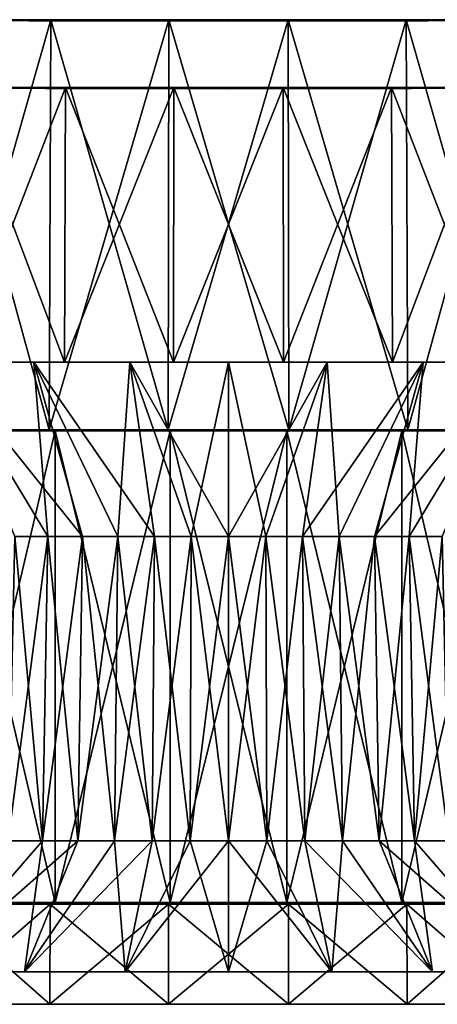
# Model space of a CAD drawing. Header units: millimetres. Extents: x -65 to 65, y -666 to 33.
# Tile 5 of 6: x -17 to 17, y -46 to 33. Entities that reach past the tile are written whole.
import ezdxf

# ---------------------------------------------------------------- set-up
doc = ezdxf.new("R2010")
doc.units = ezdxf.units.MM
doc.header["$LTSCALE"] = 65.185185
for name, color, linetype in [('1', 7, 'CONTINUOUS'), ('10', 7, 'CONTINUOUS'), ('11', 7, 'CONTINUOUS'), ('12', 7, 'CONTINUOUS'), ('13', 7, 'CONTINUOUS'), ('14', 7, 'CONTINUOUS'), ('15', 7, 'CONTINUOUS'), ('16', 7, 'CONTINUOUS'), ('17', 7, 'CONTINUOUS'), ('18', 7, 'CONTINUOUS'), ('19', 7, 'CONTINUOUS'), ('2', 7, 'CONTINUOUS'), ('3', 7, 'CONTINUOUS'), ('4', 7, 'CONTINUOUS'), ('5', 7, 'CONTINUOUS'), ('6', 7, 'CONTINUOUS'), ('7', 7, 'CONTINUOUS'), ('8', 7, 'CONTINUOUS'), ('9', 7, 'CONTINUOUS')]:
    doc.layers.add(name, color=color, linetype=linetype)

msp = doc.modelspace()

# ---------------------------------------------------------------- linework, layer by layer
at = {"layer": '1', "linetype": 'Continuous'}
for points in [[(-14.433, 0, 63.235), (-23.486, 33.023, 59.841), (-23.696, 0, 60.377), (-14.433, 0, 63.235)], [(-14.305, 33.023, 62.673), (-23.486, 33.023, 59.841), (-14.433, 0, 63.235), (-14.305, 33.023, 62.673)], [(-4.847, 0, 64.68), (-14.305, 33.023, 62.673), (-14.433, 0, 63.235), (-4.847, 0, 64.68)], [(-4.804, 33.023, 64.105), (-14.305, 33.023, 62.673), (-4.847, 0, 64.68), (-4.804, 33.023, 64.105)], [(4.847, 0, 64.68), (-4.804, 33.023, 64.105), (-4.847, 0, 64.68), (4.847, 0, 64.68)], [(4.804, 33.023, 64.105), (-4.804, 33.023, 64.105), (4.847, 0, 64.68), (4.804, 33.023, 64.105)], [(14.433, 0, 63.235), (4.804, 33.023, 64.105), (4.847, 0, 64.68), (14.433, 0, 63.235)], [(14.305, 33.023, 62.673), (4.804, 33.023, 64.105), (14.433, 0, 63.235), (14.305, 33.023, 62.673)], [(23.696, 0, 60.377), (14.305, 33.023, 62.673), (14.433, 0, 63.235), (23.696, 0, 60.377)], [(23.486, 33.023, 59.841), (14.305, 33.023, 62.673), (23.696, 0, 60.377), (23.486, 33.023, 59.841)]]:
    msp.add_3dface(points, dxfattribs=at)
at = {"layer": '10', "linetype": 'Continuous'}
for points in [[(-15.657, 5.45, -48.186), (-7.926, 5.45, -50.042), (-36.982, 5.45, -46.374), (-15.657, 5.45, -48.186)], [(-36.982, 5.45, -46.374), (-7.926, 5.45, -50.042), (-29.658, 5.45, -51.368), (-36.982, 5.45, -46.374)], [(-23.002, 5.45, -45.144), (-15.657, 5.45, -48.186), (-36.982, 5.45, -46.374), (-23.002, 5.45, -45.144)], [(-36.982, 5.45, 46.374), (-29.658, 5.45, 51.368), (-15.657, 5.45, 48.186), (-36.982, 5.45, 46.374)], [(-23.002, 5.45, 45.144), (-36.982, 5.45, 46.374), (-15.657, 5.45, 48.186), (-23.002, 5.45, 45.144)], [(-21.67, 5.45, -55.215), (-29.658, 5.45, -51.368), (21.67, 5.45, -55.215), (-21.67, 5.45, -55.215)], [(21.67, 5.45, -55.215), (-29.658, 5.45, -51.368), (29.658, 5.45, -51.368), (21.67, 5.45, -55.215)], [(-7.926, 5.45, -50.042), (0, 5.45, -50.666), (-29.658, 5.45, -51.368), (-7.926, 5.45, -50.042)], [(-29.658, 5.45, -51.368), (0, 5.45, -50.666), (29.658, 5.45, -51.368), (-29.658, 5.45, -51.368)], [(-15.657, 5.45, 48.186), (-29.658, 5.45, 51.368), (-7.926, 5.45, 50.042), (-15.657, 5.45, 48.186)], [(-7.926, 5.45, 50.042), (-29.658, 5.45, 51.368), (0, 5.45, 50.666), (-7.926, 5.45, 50.042)], [(-29.658, 5.45, 51.368), (-21.67, 5.45, 55.215), (29.658, 5.45, 51.368), (-29.658, 5.45, 51.368)], [(-29.658, 5.45, 51.368), (29.658, 5.45, 51.368), (0, 5.45, 50.666), (-29.658, 5.45, 51.368)], [(-13.199, 5.45, -57.828), (-21.67, 5.45, -55.215), (13.199, 5.45, -57.828), (-13.199, 5.45, -57.828)], [(13.199, 5.45, -57.828), (-21.67, 5.45, -55.215), (21.67, 5.45, -55.215), (13.199, 5.45, -57.828)], [(-21.67, 5.45, 55.215), (-13.199, 5.45, 57.828), (21.67, 5.45, 55.215), (-21.67, 5.45, 55.215)], [(-21.67, 5.45, 55.215), (21.67, 5.45, 55.215), (29.658, 5.45, 51.368), (-21.67, 5.45, 55.215)], [(-4.433, 5.45, -59.149), (-13.199, 5.45, -57.828), (4.433, 5.45, -59.149), (-4.433, 5.45, -59.149)], [(4.433, 5.45, -59.149), (-13.199, 5.45, -57.828), (13.199, 5.45, -57.828), (4.433, 5.45, -59.149)], [(-13.199, 5.45, 57.828), (-4.433, 5.45, 59.149), (13.199, 5.45, 57.828), (-13.199, 5.45, 57.828)], [(-13.199, 5.45, 57.828), (13.199, 5.45, 57.828), (21.67, 5.45, 55.215), (-13.199, 5.45, 57.828)], [(-4.433, 5.45, 59.149), (4.433, 5.45, 59.149), (13.199, 5.45, 57.828), (-4.433, 5.45, 59.149)], [(0, 5.45, -50.666), (7.926, 5.45, -50.042), (29.658, 5.45, -51.368), (0, 5.45, -50.666)], [(0, 5.45, 50.666), (29.658, 5.45, 51.368), (7.926, 5.45, 50.042), (0, 5.45, 50.666)], [(7.926, 5.45, -50.042), (15.657, 5.45, -48.186), (29.658, 5.45, -51.368), (7.926, 5.45, -50.042)], [(29.658, 5.45, 51.368), (36.982, 5.45, 46.374), (7.926, 5.45, 50.042), (29.658, 5.45, 51.368)], [(7.926, 5.45, 50.042), (36.982, 5.45, 46.374), (15.657, 5.45, 48.186), (7.926, 5.45, 50.042)], [(15.657, 5.45, -48.186), (23.002, 5.45, -45.144), (36.982, 5.45, -46.374), (15.657, 5.45, -48.186)], [(29.658, 5.45, -51.368), (15.657, 5.45, -48.186), (36.982, 5.45, -46.374), (29.658, 5.45, -51.368)], [(15.657, 5.45, 48.186), (36.982, 5.45, 46.374), (23.002, 5.45, 45.144), (15.657, 5.45, 48.186)]]:
    msp.add_3dface(points, dxfattribs=at)
at = {"layer": '11', "linetype": 'Continuous'}
for points in [[(-58.271, 27.563, 8.783), (-58.929, 27.563), (0, 27.451), (-58.271, 27.563, 8.783)], [(-56.311, 27.563, 17.37), (-58.271, 27.563, 8.783), (0, 27.451), (-56.311, 27.563, 17.37)], [(-53.093, 27.563, 25.568), (-56.311, 27.563, 17.37), (0, 27.451), (-53.093, 27.563, 25.568)], [(-48.69, 27.563, 33.196), (-53.093, 27.563, 25.568), (0, 27.451), (-48.69, 27.563, 33.196)], [(-43.198, 27.563, 40.082), (-48.69, 27.563, 33.196), (0, 27.451), (-43.198, 27.563, 40.082)], [(-36.742, 27.563, 46.073), (-43.198, 27.563, 40.082), (0, 27.451), (-36.742, 27.563, 46.073)], [(-29.465, 27.563, 51.034), (-36.742, 27.563, 46.073), (0, 27.451), (-29.465, 27.563, 51.034)], [(-21.529, 27.563, 54.856), (-29.465, 27.563, 51.034), (0, 27.451), (-21.529, 27.563, 54.856)], [(-13.113, 27.563, 57.452), (-21.529, 27.563, 54.856), (0, 27.451), (-13.113, 27.563, 57.452)], [(-4.404, 27.563, 58.764), (-13.113, 27.563, 57.452), (0, 27.451), (-4.404, 27.563, 58.764)], [(4.404, 27.563, 58.764), (-4.404, 27.563, 58.764), (0, 27.451), (4.404, 27.563, 58.764)], [(36.742, 27.563, 46.073), (29.465, 27.563, 51.034), (0, 27.451), (36.742, 27.563, 46.073)], [(43.198, 27.563, 40.082), (36.742, 27.563, 46.073), (0, 27.451), (43.198, 27.563, 40.082)], [(29.465, 27.563, 51.034), (21.529, 27.563, 54.856), (0, 27.451), (29.465, 27.563, 51.034)], [(58.929, 27.563), (58.271, 27.563, 8.783), (0, 27.451), (58.929, 27.563)], [(21.529, 27.563, 54.856), (13.113, 27.563, 57.452), (0, 27.451), (21.529, 27.563, 54.856)], [(48.69, 27.563, 33.196), (43.198, 27.563, 40.082), (0, 27.451), (48.69, 27.563, 33.196)], [(53.093, 27.563, 25.568), (48.69, 27.563, 33.196), (0, 27.451), (53.093, 27.563, 25.568)], [(58.271, 27.563, 8.783), (56.311, 27.563, 17.37), (0, 27.451), (58.271, 27.563, 8.783)], [(56.311, 27.563, 17.37), (53.093, 27.563, 25.568), (0, 27.451), (56.311, 27.563, 17.37)], [(13.113, 27.563, 57.452), (4.404, 27.563, 58.764), (0, 27.451), (13.113, 27.563, 57.452)]]:
    msp.add_3dface(points, dxfattribs=at)
at = {"layer": '12', "linetype": 'Continuous'}
for points in [[(-21.67, 5.45, -55.215), (-13.199, 5.45, -57.828), (-21.529, 27.563, -54.856), (-21.67, 5.45, -55.215)], [(-21.529, 27.563, -54.856), (-13.199, 5.45, -57.828), (-13.113, 27.563, -57.452), (-21.529, 27.563, -54.856)], [(-13.199, 5.45, -57.828), (-4.433, 5.45, -59.149), (-13.113, 27.563, -57.452), (-13.199, 5.45, -57.828)], [(-13.113, 27.563, -57.452), (-4.433, 5.45, -59.149), (-4.404, 27.563, -58.764), (-13.113, 27.563, -57.452)], [(-4.433, 5.45, -59.149), (4.433, 5.45, -59.149), (-4.404, 27.563, -58.764), (-4.433, 5.45, -59.149)], [(-4.404, 27.563, -58.764), (4.433, 5.45, -59.149), (4.404, 27.563, -58.764), (-4.404, 27.563, -58.764)], [(4.433, 5.45, -59.149), (13.199, 5.45, -57.828), (4.404, 27.563, -58.764), (4.433, 5.45, -59.149)], [(4.404, 27.563, -58.764), (13.199, 5.45, -57.828), (13.113, 27.563, -57.452), (4.404, 27.563, -58.764)], [(13.113, 27.563, -57.452), (21.67, 5.45, -55.215), (21.529, 27.563, -54.856), (13.113, 27.563, -57.452)], [(13.199, 5.45, -57.828), (21.67, 5.45, -55.215), (13.113, 27.563, -57.452), (13.199, 5.45, -57.828)]]:
    msp.add_3dface(points, dxfattribs=at)
at = {"layer": '13', "linetype": 'Continuous'}
for points in [[(0, 27.451), (-58.929, 27.563), (-58.271, 27.563, -8.783), (0, 27.451)], [(0, 27.451), (-58.271, 27.563, -8.783), (-56.311, 27.563, -17.37), (0, 27.451)], [(0, 27.451), (-56.311, 27.563, -17.37), (-53.093, 27.563, -25.568), (0, 27.451)], [(0, 27.451), (-53.093, 27.563, -25.568), (-48.69, 27.563, -33.196), (0, 27.451)], [(0, 27.451), (-48.69, 27.563, -33.196), (-43.198, 27.563, -40.082), (0, 27.451)], [(0, 27.451), (-43.198, 27.563, -40.082), (-36.742, 27.563, -46.073), (0, 27.451)], [(0, 27.451), (-36.742, 27.563, -46.073), (-29.465, 27.563, -51.034), (0, 27.451)], [(0, 27.451), (-29.465, 27.563, -51.034), (-21.529, 27.563, -54.856), (0, 27.451)], [(0, 27.451), (-21.529, 27.563, -54.856), (-13.113, 27.563, -57.452), (0, 27.451)], [(0, 27.451), (-13.113, 27.563, -57.452), (-4.404, 27.563, -58.764), (0, 27.451)], [(0, 27.451), (-4.404, 27.563, -58.764), (4.404, 27.563, -58.764), (0, 27.451)], [(58.929, 27.563), (0, 27.451), (58.271, 27.563, -8.783), (58.929, 27.563)], [(0, 27.451), (56.311, 27.563, -17.37), (58.271, 27.563, -8.783), (0, 27.451)], [(0, 27.451), (53.093, 27.563, -25.568), (56.311, 27.563, -17.37), (0, 27.451)], [(0, 27.451), (48.69, 27.563, -33.196), (53.093, 27.563, -25.568), (0, 27.451)], [(0, 27.451), (43.198, 27.563, -40.082), (48.69, 27.563, -33.196), (0, 27.451)], [(0, 27.451), (4.404, 27.563, -58.764), (13.113, 27.563, -57.452), (0, 27.451)], [(0, 27.451), (13.113, 27.563, -57.452), (21.529, 27.563, -54.856), (0, 27.451)], [(0, 27.451), (21.529, 27.563, -54.856), (29.465, 27.563, -51.034), (0, 27.451)], [(0, 27.451), (29.465, 27.563, -51.034), (36.742, 27.563, -46.073), (0, 27.451)], [(0, 27.451), (36.742, 27.563, -46.073), (43.198, 27.563, -40.082), (0, 27.451)]]:
    msp.add_3dface(points, dxfattribs=at)
at = {"layer": '14', "linetype": 'Continuous'}
for points in [[(-23.002, 5.45, 45.144), (-15.657, 5.45, 48.186), (-14.523, -8.596, 31.145), (-23.002, 5.45, 45.144)], [(-17.183, -8.596, 29.761), (-23.002, 5.45, 45.144), (-14.523, -8.596, 31.145), (-17.183, -8.596, 29.761)], [(-15.657, 5.45, 48.186), (-7.926, 5.45, 50.042), (-8.894, -8.596, 33.194), (-15.657, 5.45, 48.186)], [(-14.523, -8.596, 31.145), (-15.657, 5.45, 48.186), (-11.754, -8.596, 32.293), (-14.523, -8.596, 31.145)], [(-11.754, -8.596, 32.293), (-15.657, 5.45, 48.186), (-8.894, -8.596, 33.194), (-11.754, -8.596, 32.293)], [(-8.894, -8.596, 33.194), (-7.926, 5.45, 50.042), (-5.967, -8.596, 33.843), (-8.894, -8.596, 33.194)], [(-7.926, 5.45, 50.042), (0, 5.45, 50.666), (-2.995, -8.596, 34.234), (-7.926, 5.45, 50.042)], [(-5.967, -8.596, 33.843), (-7.926, 5.45, 50.042), (-2.995, -8.596, 34.234), (-5.967, -8.596, 33.843)], [(-2.995, -8.596, 34.234), (0, 5.45, 50.666), (0, -8.596, 34.365), (-2.995, -8.596, 34.234)], [(0, 5.45, 50.666), (7.926, 5.45, 50.042), (0, -8.596, 34.365), (0, 5.45, 50.666)], [(0, -8.596, 34.365), (7.926, 5.45, 50.042), (2.995, -8.596, 34.234), (0, -8.596, 34.365)], [(2.995, -8.596, 34.234), (7.926, 5.45, 50.042), (5.967, -8.596, 33.843), (2.995, -8.596, 34.234)], [(7.926, 5.45, 50.042), (15.657, 5.45, 48.186), (5.967, -8.596, 33.843), (7.926, 5.45, 50.042)], [(5.967, -8.596, 33.843), (15.657, 5.45, 48.186), (8.894, -8.596, 33.194), (5.967, -8.596, 33.843)], [(8.894, -8.596, 33.194), (15.657, 5.45, 48.186), (11.754, -8.596, 32.293), (8.894, -8.596, 33.194)], [(15.657, 5.45, 48.186), (23.002, 5.45, 45.144), (11.754, -8.596, 32.293), (15.657, 5.45, 48.186)], [(11.754, -8.596, 32.293), (23.002, 5.45, 45.144), (14.523, -8.596, 31.145), (11.754, -8.596, 32.293)], [(14.523, -8.596, 31.145), (23.002, 5.45, 45.144), (17.183, -8.596, 29.761), (14.523, -8.596, 31.145)]]:
    msp.add_3dface(points, dxfattribs=at)
at = {"layer": '15', "linetype": 'Continuous'}
for points in [[(-17.714, -33.072, 30.682), (-14.523, -8.596, 31.145), (-14.973, -33.072, 32.109), (-17.714, -33.072, 30.682)], [(-17.183, -8.596, 29.761), (-14.523, -8.596, 31.145), (-17.714, -33.072, 30.682), (-17.183, -8.596, 29.761)], [(-14.973, -33.072, 32.109), (-11.754, -8.596, 32.293), (-12.117, -33.072, 33.292), (-14.973, -33.072, 32.109)], [(-14.523, -8.596, 31.145), (-11.754, -8.596, 32.293), (-14.973, -33.072, 32.109), (-14.523, -8.596, 31.145)], [(-11.754, -8.596, 32.293), (-8.894, -8.596, 33.194), (-12.117, -33.072, 33.292), (-11.754, -8.596, 32.293)], [(-12.117, -33.072, 33.292), (-8.894, -8.596, 33.194), (-9.17, -33.072, 34.221), (-12.117, -33.072, 33.292)], [(-8.894, -8.596, 33.194), (-5.967, -8.596, 33.843), (-9.17, -33.072, 34.221), (-8.894, -8.596, 33.194)], [(-9.17, -33.072, 34.221), (-5.967, -8.596, 33.843), (-6.152, -33.072, 34.89), (-9.17, -33.072, 34.221)], [(-6.152, -33.072, 34.89), (-2.995, -8.596, 34.234), (-3.088, -33.072, 35.294), (-6.152, -33.072, 34.89)], [(-5.967, -8.596, 33.843), (-2.995, -8.596, 34.234), (-6.152, -33.072, 34.89), (-5.967, -8.596, 33.843)], [(-3.088, -33.072, 35.294), (0, -8.596, 34.365), (0, -33.072, 35.429), (-3.088, -33.072, 35.294)], [(-2.995, -8.596, 34.234), (0, -8.596, 34.365), (-3.088, -33.072, 35.294), (-2.995, -8.596, 34.234)], [(0, -33.072, 35.429), (2.995, -8.596, 34.234), (3.088, -33.072, 35.294), (0, -33.072, 35.429)], [(0, -8.596, 34.365), (2.995, -8.596, 34.234), (0, -33.072, 35.429), (0, -8.596, 34.365)], [(2.995, -8.596, 34.234), (5.967, -8.596, 33.843), (3.088, -33.072, 35.294), (2.995, -8.596, 34.234)], [(3.088, -33.072, 35.294), (5.967, -8.596, 33.843), (6.152, -33.072, 34.89), (3.088, -33.072, 35.294)], [(5.967, -8.596, 33.843), (8.894, -8.596, 33.194), (6.152, -33.072, 34.89), (5.967, -8.596, 33.843)], [(6.152, -33.072, 34.89), (8.894, -8.596, 33.194), (9.17, -33.072, 34.221), (6.152, -33.072, 34.89)], [(8.894, -8.596, 33.194), (11.754, -8.596, 32.293), (9.17, -33.072, 34.221), (8.894, -8.596, 33.194)], [(9.17, -33.072, 34.221), (11.754, -8.596, 32.293), (12.117, -33.072, 33.292), (9.17, -33.072, 34.221)], [(11.754, -8.596, 32.293), (14.523, -8.596, 31.145), (12.117, -33.072, 33.292), (11.754, -8.596, 32.293)], [(12.117, -33.072, 33.292), (14.523, -8.596, 31.145), (14.973, -33.072, 32.109), (12.117, -33.072, 33.292)], [(14.523, -8.596, 31.145), (17.183, -8.596, 29.761), (14.973, -33.072, 32.109), (14.523, -8.596, 31.145)], [(14.973, -33.072, 32.109), (17.183, -8.596, 29.761), (17.714, -33.072, 30.682), (14.973, -33.072, 32.109)]]:
    msp.add_3dface(points, dxfattribs=at)
at = {"layer": '16', "linetype": 'Continuous'}
for points in [[(-14.973, -33.072, 32.109), (-12.117, -33.072, 33.292), (-24.117, -43.621, 47.332), (-14.973, -33.072, 32.109)], [(-17.714, -33.072, 30.682), (-14.973, -33.072, 32.109), (-24.117, -43.621, 47.332), (-17.714, -33.072, 30.682)], [(-24.117, -43.621, 47.332), (-12.117, -33.072, 33.292), (-16.415, -43.621, 50.522), (-24.117, -43.621, 47.332)], [(-12.117, -33.072, 33.292), (-9.17, -33.072, 34.221), (-16.415, -43.621, 50.522), (-12.117, -33.072, 33.292)], [(-9.17, -33.072, 34.221), (-6.152, -33.072, 34.89), (-16.415, -43.621, 50.522), (-9.17, -33.072, 34.221)], [(-16.415, -43.621, 50.522), (-6.152, -33.072, 34.89), (-8.31, -43.621, 52.467), (-16.415, -43.621, 50.522)], [(-6.152, -33.072, 34.89), (-3.088, -33.072, 35.294), (-8.31, -43.621, 52.467), (-6.152, -33.072, 34.89)], [(-3.088, -33.072, 35.294), (0, -33.072, 35.429), (-8.31, -43.621, 52.467), (-3.088, -33.072, 35.294)], [(-8.31, -43.621, 52.467), (0, -33.072, 35.429), (0, -43.621, 53.121), (-8.31, -43.621, 52.467)], [(0, -33.072, 35.429), (3.088, -33.072, 35.294), (0, -43.621, 53.121), (0, -33.072, 35.429)], [(0, -43.621, 53.121), (3.088, -33.072, 35.294), (8.31, -43.621, 52.467), (0, -43.621, 53.121)], [(3.088, -33.072, 35.294), (6.152, -33.072, 34.89), (8.31, -43.621, 52.467), (3.088, -33.072, 35.294)], [(6.152, -33.072, 34.89), (9.17, -33.072, 34.221), (8.31, -43.621, 52.467), (6.152, -33.072, 34.89)], [(8.31, -43.621, 52.467), (9.17, -33.072, 34.221), (16.415, -43.621, 50.522), (8.31, -43.621, 52.467)], [(9.17, -33.072, 34.221), (12.117, -33.072, 33.292), (16.415, -43.621, 50.522), (9.17, -33.072, 34.221)], [(12.117, -33.072, 33.292), (14.973, -33.072, 32.109), (16.415, -43.621, 50.522), (12.117, -33.072, 33.292)], [(14.973, -33.072, 32.109), (17.714, -33.072, 30.682), (24.117, -43.621, 47.332), (14.973, -33.072, 32.109)], [(16.415, -43.621, 50.522), (14.973, -33.072, 32.109), (24.117, -43.621, 47.332), (16.415, -43.621, 50.522)]]:
    msp.add_3dface(points, dxfattribs=at)
at = {"layer": '17', "linetype": 'Continuous'}
for points in [[(-14.523, -8.596, -31.145), (-23.002, 5.45, -45.144), (-17.183, -8.596, -29.761), (-14.523, -8.596, -31.145)], [(-11.754, -8.596, -32.293), (-23.002, 5.45, -45.144), (-14.523, -8.596, -31.145), (-11.754, -8.596, -32.293)], [(-15.657, 5.45, -48.186), (-23.002, 5.45, -45.144), (-11.754, -8.596, -32.293), (-15.657, 5.45, -48.186)], [(-8.894, -8.596, -33.194), (-15.657, 5.45, -48.186), (-11.754, -8.596, -32.293), (-8.894, -8.596, -33.194)], [(-5.967, -8.596, -33.843), (-15.657, 5.45, -48.186), (-8.894, -8.596, -33.194), (-5.967, -8.596, -33.843)], [(-7.926, 5.45, -50.042), (-15.657, 5.45, -48.186), (-5.967, -8.596, -33.843), (-7.926, 5.45, -50.042)], [(-2.995, -8.596, -34.234), (-7.926, 5.45, -50.042), (-5.967, -8.596, -33.843), (-2.995, -8.596, -34.234)], [(0, -8.596, -34.365), (-7.926, 5.45, -50.042), (-2.995, -8.596, -34.234), (0, -8.596, -34.365)], [(0, 5.45, -50.666), (-7.926, 5.45, -50.042), (0, -8.596, -34.365), (0, 5.45, -50.666)], [(2.995, -8.596, -34.234), (0, 5.45, -50.666), (0, -8.596, -34.365), (2.995, -8.596, -34.234)], [(7.926, 5.45, -50.042), (0, 5.45, -50.666), (2.995, -8.596, -34.234), (7.926, 5.45, -50.042)], [(5.967, -8.596, -33.843), (7.926, 5.45, -50.042), (2.995, -8.596, -34.234), (5.967, -8.596, -33.843)], [(8.894, -8.596, -33.194), (7.926, 5.45, -50.042), (5.967, -8.596, -33.843), (8.894, -8.596, -33.194)], [(15.657, 5.45, -48.186), (7.926, 5.45, -50.042), (8.894, -8.596, -33.194), (15.657, 5.45, -48.186)], [(11.754, -8.596, -32.293), (15.657, 5.45, -48.186), (8.894, -8.596, -33.194), (11.754, -8.596, -32.293)], [(14.523, -8.596, -31.145), (15.657, 5.45, -48.186), (11.754, -8.596, -32.293), (14.523, -8.596, -31.145)], [(17.183, -8.596, -29.761), (23.002, 5.45, -45.144), (14.523, -8.596, -31.145), (17.183, -8.596, -29.761)], [(23.002, 5.45, -45.144), (15.657, 5.45, -48.186), (14.523, -8.596, -31.145), (23.002, 5.45, -45.144)]]:
    msp.add_3dface(points, dxfattribs=at)
at = {"layer": '18', "linetype": 'Continuous'}
for points in [[(-14.973, -33.072, -32.109), (-17.183, -8.596, -29.761), (-17.714, -33.072, -30.682), (-14.973, -33.072, -32.109)], [(-14.523, -8.596, -31.145), (-17.183, -8.596, -29.761), (-14.973, -33.072, -32.109), (-14.523, -8.596, -31.145)], [(-12.117, -33.072, -33.292), (-14.523, -8.596, -31.145), (-14.973, -33.072, -32.109), (-12.117, -33.072, -33.292)], [(-11.754, -8.596, -32.293), (-14.523, -8.596, -31.145), (-12.117, -33.072, -33.292), (-11.754, -8.596, -32.293)], [(-9.17, -33.072, -34.221), (-11.754, -8.596, -32.293), (-12.117, -33.072, -33.292), (-9.17, -33.072, -34.221)], [(-8.894, -8.596, -33.194), (-11.754, -8.596, -32.293), (-9.17, -33.072, -34.221), (-8.894, -8.596, -33.194)], [(-6.152, -33.072, -34.89), (-8.894, -8.596, -33.194), (-9.17, -33.072, -34.221), (-6.152, -33.072, -34.89)], [(-5.967, -8.596, -33.843), (-8.894, -8.596, -33.194), (-6.152, -33.072, -34.89), (-5.967, -8.596, -33.843)], [(-3.088, -33.072, -35.294), (-5.967, -8.596, -33.843), (-6.152, -33.072, -34.89), (-3.088, -33.072, -35.294)], [(-2.995, -8.596, -34.234), (-5.967, -8.596, -33.843), (-3.088, -33.072, -35.294), (-2.995, -8.596, -34.234)], [(0, -33.072, -35.429), (-2.995, -8.596, -34.234), (-3.088, -33.072, -35.294), (0, -33.072, -35.429)], [(0, -8.596, -34.365), (-2.995, -8.596, -34.234), (0, -33.072, -35.429), (0, -8.596, -34.365)], [(3.088, -33.072, -35.294), (0, -8.596, -34.365), (0, -33.072, -35.429), (3.088, -33.072, -35.294)], [(2.995, -8.596, -34.234), (0, -8.596, -34.365), (3.088, -33.072, -35.294), (2.995, -8.596, -34.234)], [(6.152, -33.072, -34.89), (2.995, -8.596, -34.234), (3.088, -33.072, -35.294), (6.152, -33.072, -34.89)], [(5.967, -8.596, -33.843), (2.995, -8.596, -34.234), (6.152, -33.072, -34.89), (5.967, -8.596, -33.843)], [(9.17, -33.072, -34.221), (5.967, -8.596, -33.843), (6.152, -33.072, -34.89), (9.17, -33.072, -34.221)], [(8.894, -8.596, -33.194), (5.967, -8.596, -33.843), (9.17, -33.072, -34.221), (8.894, -8.596, -33.194)], [(12.117, -33.072, -33.292), (8.894, -8.596, -33.194), (9.17, -33.072, -34.221), (12.117, -33.072, -33.292)], [(11.754, -8.596, -32.293), (8.894, -8.596, -33.194), (12.117, -33.072, -33.292), (11.754, -8.596, -32.293)], [(14.973, -33.072, -32.109), (11.754, -8.596, -32.293), (12.117, -33.072, -33.292), (14.973, -33.072, -32.109)], [(14.523, -8.596, -31.145), (11.754, -8.596, -32.293), (14.973, -33.072, -32.109), (14.523, -8.596, -31.145)], [(17.714, -33.072, -30.682), (14.523, -8.596, -31.145), (14.973, -33.072, -32.109), (17.714, -33.072, -30.682)], [(17.183, -8.596, -29.761), (14.523, -8.596, -31.145), (17.714, -33.072, -30.682), (17.183, -8.596, -29.761)]]:
    msp.add_3dface(points, dxfattribs=at)
at = {"layer": '19', "linetype": 'Continuous'}
for points in [[(-14.973, -33.072, -32.109), (-17.714, -33.072, -30.682), (-24.117, -43.621, -47.332), (-14.973, -33.072, -32.109)], [(-16.415, -43.621, -50.522), (-14.973, -33.072, -32.109), (-24.117, -43.621, -47.332), (-16.415, -43.621, -50.522)], [(-8.31, -43.621, -52.467), (-9.17, -33.072, -34.221), (-16.415, -43.621, -50.522), (-8.31, -43.621, -52.467)], [(-12.117, -33.072, -33.292), (-14.973, -33.072, -32.109), (-16.415, -43.621, -50.522), (-12.117, -33.072, -33.292)], [(-9.17, -33.072, -34.221), (-12.117, -33.072, -33.292), (-16.415, -43.621, -50.522), (-9.17, -33.072, -34.221)], [(-6.152, -33.072, -34.89), (-9.17, -33.072, -34.221), (-8.31, -43.621, -52.467), (-6.152, -33.072, -34.89)], [(0, -43.621, -53.121), (-3.088, -33.072, -35.294), (-8.31, -43.621, -52.467), (0, -43.621, -53.121)], [(-3.088, -33.072, -35.294), (-6.152, -33.072, -34.89), (-8.31, -43.621, -52.467), (-3.088, -33.072, -35.294)], [(0, -33.072, -35.429), (-3.088, -33.072, -35.294), (0, -43.621, -53.121), (0, -33.072, -35.429)], [(8.31, -43.621, -52.467), (0, -33.072, -35.429), (0, -43.621, -53.121), (8.31, -43.621, -52.467)], [(3.088, -33.072, -35.294), (0, -33.072, -35.429), (8.31, -43.621, -52.467), (3.088, -33.072, -35.294)], [(6.152, -33.072, -34.89), (3.088, -33.072, -35.294), (8.31, -43.621, -52.467), (6.152, -33.072, -34.89)], [(16.415, -43.621, -50.522), (6.152, -33.072, -34.89), (8.31, -43.621, -52.467), (16.415, -43.621, -50.522)], [(9.17, -33.072, -34.221), (6.152, -33.072, -34.89), (16.415, -43.621, -50.522), (9.17, -33.072, -34.221)], [(12.117, -33.072, -33.292), (9.17, -33.072, -34.221), (16.415, -43.621, -50.522), (12.117, -33.072, -33.292)], [(24.117, -43.621, -47.332), (12.117, -33.072, -33.292), (16.415, -43.621, -50.522), (24.117, -43.621, -47.332)], [(14.973, -33.072, -32.109), (12.117, -33.072, -33.292), (24.117, -43.621, -47.332), (14.973, -33.072, -32.109)], [(17.714, -33.072, -30.682), (14.973, -33.072, -32.109), (24.117, -43.621, -47.332), (17.714, -33.072, -30.682)]]:
    msp.add_3dface(points, dxfattribs=at)
at = {"layer": '2', "linetype": 'Continuous'}
for points in [[(-14.372, -46.246, 62.967), (-23.544, -38.171, 59.99), (-23.596, -46.246, 60.121), (-14.372, -46.246, 62.967)], [(-14.34, -38.171, 62.829), (-23.544, -38.171, 59.99), (-14.372, -46.246, 62.967), (-14.34, -38.171, 62.829)], [(-4.827, -46.246, 64.405), (-14.34, -38.171, 62.829), (-14.372, -46.246, 62.967), (-4.827, -46.246, 64.405)], [(-4.816, -38.171, 64.265), (-14.34, -38.171, 62.829), (-4.827, -46.246, 64.405), (-4.816, -38.171, 64.265)], [(4.827, -46.246, 64.405), (-4.816, -38.171, 64.265), (-4.827, -46.246, 64.405), (4.827, -46.246, 64.405)], [(4.816, -38.171, 64.265), (-4.816, -38.171, 64.265), (4.827, -46.246, 64.405), (4.816, -38.171, 64.265)], [(14.372, -46.246, 62.967), (4.816, -38.171, 64.265), (4.827, -46.246, 64.405), (14.372, -46.246, 62.967)], [(14.34, -38.171, 62.829), (4.816, -38.171, 64.265), (14.372, -46.246, 62.967), (14.34, -38.171, 62.829)], [(23.596, -46.246, 60.121), (14.34, -38.171, 62.829), (14.372, -46.246, 62.967), (23.596, -46.246, 60.121)], [(23.544, -38.171, 59.99), (14.34, -38.171, 62.829), (23.596, -46.246, 60.121), (23.544, -38.171, 59.99)]]:
    msp.add_3dface(points, dxfattribs=at)
at = {"layer": '3', "linetype": 'Continuous'}
for points in [[(-64.285, 33.023), (-63.567, 33.023, 9.581), (0, 32.901), (-64.285, 33.023)], [(-63.567, 33.023, 9.581), (-61.429, 33.023, 18.948), (0, 32.901), (-63.567, 33.023, 9.581)], [(-61.429, 33.023, 18.948), (-57.918, 33.023, 27.892), (0, 32.901), (-61.429, 33.023, 18.948)], [(-57.918, 33.023, 27.892), (-53.114, 33.023, 36.213), (0, 32.901), (-57.918, 33.023, 27.892)], [(-53.114, 33.023, 36.213), (-47.124, 33.023, 43.725), (0, 32.901), (-53.114, 33.023, 36.213)], [(-47.124, 33.023, 43.725), (-40.081, 33.023, 50.26), (0, 32.901), (-47.124, 33.023, 43.725)], [(-40.081, 33.023, 50.26), (-32.142, 33.023, 55.672), (0, 32.901), (-40.081, 33.023, 50.26)], [(-32.142, 33.023, 55.672), (-23.486, 33.023, 59.841), (0, 32.901), (-32.142, 33.023, 55.672)], [(-23.486, 33.023, 59.841), (-14.305, 33.023, 62.673), (0, 32.901), (-23.486, 33.023, 59.841)], [(-14.305, 33.023, 62.673), (-4.804, 33.023, 64.105), (0, 32.901), (-14.305, 33.023, 62.673)], [(-4.804, 33.023, 64.105), (4.804, 33.023, 64.105), (0, 32.901), (-4.804, 33.023, 64.105)], [(14.305, 33.023, 62.673), (23.486, 33.023, 59.841), (0, 32.901), (14.305, 33.023, 62.673)], [(4.804, 33.023, 64.105), (14.305, 33.023, 62.673), (0, 32.901), (4.804, 33.023, 64.105)], [(63.567, 33.023, 9.581), (64.285, 33.023), (0, 32.901), (63.567, 33.023, 9.581)], [(61.429, 33.023, 18.948), (63.567, 33.023, 9.581), (0, 32.901), (61.429, 33.023, 18.948)], [(57.918, 33.023, 27.892), (61.429, 33.023, 18.948), (0, 32.901), (57.918, 33.023, 27.892)], [(53.114, 33.023, 36.213), (57.918, 33.023, 27.892), (0, 32.901), (53.114, 33.023, 36.213)], [(47.124, 33.023, 43.725), (53.114, 33.023, 36.213), (0, 32.901), (47.124, 33.023, 43.725)], [(40.081, 33.023, 50.26), (47.124, 33.023, 43.725), (0, 32.901), (40.081, 33.023, 50.26)], [(32.142, 33.023, 55.672), (40.081, 33.023, 50.26), (0, 32.901), (32.142, 33.023, 55.672)], [(23.486, 33.023, 59.841), (32.142, 33.023, 55.672), (0, 32.901), (23.486, 33.023, 59.841)]]:
    msp.add_3dface(points, dxfattribs=at)
at = {"layer": '4', "linetype": 'Continuous'}
for points in [[(-14.433, 0, -63.235), (-23.696, 0, -60.377), (-14.305, 33.023, -62.673), (-14.433, 0, -63.235)], [(-14.305, 33.023, -62.673), (-23.696, 0, -60.377), (-23.486, 33.023, -59.841), (-14.305, 33.023, -62.673)], [(-4.847, 0, -64.68), (-14.433, 0, -63.235), (-4.804, 33.023, -64.105), (-4.847, 0, -64.68)], [(-4.804, 33.023, -64.105), (-14.433, 0, -63.235), (-14.305, 33.023, -62.673), (-4.804, 33.023, -64.105)], [(4.804, 33.023, -64.105), (-4.847, 0, -64.68), (-4.804, 33.023, -64.105), (4.804, 33.023, -64.105)], [(4.847, 0, -64.68), (-4.847, 0, -64.68), (4.804, 33.023, -64.105), (4.847, 0, -64.68)], [(14.305, 33.023, -62.673), (4.847, 0, -64.68), (4.804, 33.023, -64.105), (14.305, 33.023, -62.673)], [(14.433, 0, -63.235), (4.847, 0, -64.68), (14.305, 33.023, -62.673), (14.433, 0, -63.235)], [(23.486, 33.023, -59.841), (14.433, 0, -63.235), (14.305, 33.023, -62.673), (23.486, 33.023, -59.841)], [(23.696, 0, -60.377), (14.433, 0, -63.235), (23.486, 33.023, -59.841), (23.696, 0, -60.377)]]:
    msp.add_3dface(points, dxfattribs=at)
at = {"layer": '5', "linetype": 'Continuous'}
for points in [[(-14.372, -46.246, -62.967), (-23.596, -46.246, -60.121), (-14.34, -38.171, -62.829), (-14.372, -46.246, -62.967)], [(-14.34, -38.171, -62.829), (-23.596, -46.246, -60.121), (-23.544, -38.171, -59.99), (-14.34, -38.171, -62.829)], [(-4.827, -46.246, -64.405), (-14.372, -46.246, -62.967), (-4.816, -38.171, -64.265), (-4.827, -46.246, -64.405)], [(-4.816, -38.171, -64.265), (-14.372, -46.246, -62.967), (-14.34, -38.171, -62.829), (-4.816, -38.171, -64.265)], [(4.827, -46.246, -64.405), (-4.827, -46.246, -64.405), (4.816, -38.171, -64.265), (4.827, -46.246, -64.405)], [(4.816, -38.171, -64.265), (-4.827, -46.246, -64.405), (-4.816, -38.171, -64.265), (4.816, -38.171, -64.265)], [(14.34, -38.171, -62.829), (4.827, -46.246, -64.405), (4.816, -38.171, -64.265), (14.34, -38.171, -62.829)], [(14.372, -46.246, -62.967), (4.827, -46.246, -64.405), (14.34, -38.171, -62.829), (14.372, -46.246, -62.967)], [(23.544, -38.171, -59.99), (14.372, -46.246, -62.967), (14.34, -38.171, -62.829), (23.544, -38.171, -59.99)], [(23.596, -46.246, -60.121), (14.372, -46.246, -62.967), (23.544, -38.171, -59.99), (23.596, -46.246, -60.121)]]:
    msp.add_3dface(points, dxfattribs=at)
at = {"layer": '6', "linetype": 'Continuous'}
for points in [[(-64.285, 33.023), (0, 32.901), (-63.567, 33.023, -9.581), (-64.285, 33.023)], [(0, 32.901), (-61.429, 33.023, -18.948), (-63.567, 33.023, -9.581), (0, 32.901)], [(0, 32.901), (-57.918, 33.023, -27.892), (-61.429, 33.023, -18.948), (0, 32.901)], [(0, 32.901), (-53.114, 33.023, -36.213), (-57.918, 33.023, -27.892), (0, 32.901)], [(0, 32.901), (-47.124, 33.023, -43.725), (-53.114, 33.023, -36.213), (0, 32.901)], [(0, 32.901), (-40.081, 33.023, -50.26), (-47.124, 33.023, -43.725), (0, 32.901)], [(0, 32.901), (-32.142, 33.023, -55.672), (-40.081, 33.023, -50.26), (0, 32.901)], [(0, 32.901), (-23.486, 33.023, -59.841), (-32.142, 33.023, -55.672), (0, 32.901)], [(0, 32.901), (-14.305, 33.023, -62.673), (-23.486, 33.023, -59.841), (0, 32.901)], [(0, 32.901), (-4.804, 33.023, -64.105), (-14.305, 33.023, -62.673), (0, 32.901)], [(0, 32.901), (4.804, 33.023, -64.105), (-4.804, 33.023, -64.105), (0, 32.901)], [(0, 32.901), (47.124, 33.023, -43.725), (40.081, 33.023, -50.26), (0, 32.901)], [(0, 32.901), (53.114, 33.023, -36.213), (47.124, 33.023, -43.725), (0, 32.901)], [(0, 32.901), (57.918, 33.023, -27.892), (53.114, 33.023, -36.213), (0, 32.901)], [(0, 32.901), (61.429, 33.023, -18.948), (57.918, 33.023, -27.892), (0, 32.901)], [(0, 32.901), (63.567, 33.023, -9.581), (61.429, 33.023, -18.948), (0, 32.901)], [(0, 32.901), (64.285, 33.023), (63.567, 33.023, -9.581), (0, 32.901)], [(0, 32.901), (40.081, 33.023, -50.26), (32.142, 33.023, -55.672), (0, 32.901)], [(0, 32.901), (32.142, 33.023, -55.672), (23.486, 33.023, -59.841), (0, 32.901)], [(0, 32.901), (23.486, 33.023, -59.841), (14.305, 33.023, -62.673), (0, 32.901)], [(0, 32.901), (14.305, 33.023, -62.673), (4.804, 33.023, -64.105), (0, 32.901)]]:
    msp.add_3dface(points, dxfattribs=at)
at = {"layer": '7', "color": 250, "linetype": 'Continuous', "true_color": 0x1c1c1c}
for points in [[(-13.939, -38.044, 61.07), (-22.885, -0.083, 58.311), (-22.885, -38.044, 58.311), (-13.939, -38.044, 61.07)], [(-13.939, -0.083, 61.07), (-22.885, -0.083, 58.311), (-13.939, -38.044, 61.07), (-13.939, -0.083, 61.07)], [(-4.681, -38.044, 62.466), (-13.939, -0.083, 61.07), (-13.939, -38.044, 61.07), (-4.681, -38.044, 62.466)], [(-4.681, -0.083, 62.466), (-13.939, -0.083, 61.07), (-4.681, -38.044, 62.466), (-4.681, -0.083, 62.466)], [(4.681, -38.044, 62.466), (-4.681, -0.083, 62.466), (-4.681, -38.044, 62.466), (4.681, -38.044, 62.466)], [(4.681, -0.083, 62.466), (-4.681, -0.083, 62.466), (4.681, -38.044, 62.466), (4.681, -0.083, 62.466)], [(13.939, -38.044, 61.07), (4.681, -0.083, 62.466), (4.681, -38.044, 62.466), (13.939, -38.044, 61.07)], [(13.939, -0.083, 61.07), (4.681, -0.083, 62.466), (13.939, -38.044, 61.07), (13.939, -0.083, 61.07)], [(22.885, -38.044, 58.311), (13.939, -0.083, 61.07), (13.939, -38.044, 61.07), (22.885, -38.044, 58.311)], [(22.885, -0.083, 58.311), (13.939, -0.083, 61.07), (22.885, -38.044, 58.311), (22.885, -0.083, 58.311)]]:
    msp.add_3dface(points, dxfattribs=at)
at = {"layer": '8', "color": 250, "linetype": 'Continuous', "true_color": 0x1c1c1c}
for points in [[(-13.939, -0.083, -61.07), (-22.885, -38.044, -58.311), (-22.885, -0.083, -58.311), (-13.939, -0.083, -61.07)], [(-13.939, -38.044, -61.07), (-22.885, -38.044, -58.311), (-13.939, -0.083, -61.07), (-13.939, -38.044, -61.07)], [(-4.681, -0.083, -62.466), (-13.939, -38.044, -61.07), (-13.939, -0.083, -61.07), (-4.681, -0.083, -62.466)], [(-4.681, -38.044, -62.466), (-13.939, -38.044, -61.07), (-4.681, -0.083, -62.466), (-4.681, -38.044, -62.466)], [(4.681, -0.083, -62.466), (-4.681, -38.044, -62.466), (-4.681, -0.083, -62.466), (4.681, -0.083, -62.466)], [(4.681, -38.044, -62.466), (-4.681, -38.044, -62.466), (4.681, -0.083, -62.466), (4.681, -38.044, -62.466)], [(13.939, -0.083, -61.07), (4.681, -38.044, -62.466), (4.681, -0.083, -62.466), (13.939, -0.083, -61.07)], [(13.939, -38.044, -61.07), (4.681, -38.044, -62.466), (13.939, -0.083, -61.07), (13.939, -38.044, -61.07)], [(22.885, -0.083, -58.311), (13.939, -38.044, -61.07), (13.939, -0.083, -61.07), (22.885, -0.083, -58.311)], [(22.885, -38.044, -58.311), (13.939, -38.044, -61.07), (22.885, -0.083, -58.311), (22.885, -38.044, -58.311)]]:
    msp.add_3dface(points, dxfattribs=at)
at = {"layer": '9', "linetype": 'Continuous'}
for points in [[(-13.113, 27.563, 57.452), (-21.67, 5.45, 55.215), (-21.529, 27.563, 54.856), (-13.113, 27.563, 57.452)], [(-13.199, 5.45, 57.828), (-21.67, 5.45, 55.215), (-13.113, 27.563, 57.452), (-13.199, 5.45, 57.828)], [(-4.404, 27.563, 58.764), (-13.199, 5.45, 57.828), (-13.113, 27.563, 57.452), (-4.404, 27.563, 58.764)], [(-4.433, 5.45, 59.149), (-13.199, 5.45, 57.828), (-4.404, 27.563, 58.764), (-4.433, 5.45, 59.149)], [(4.404, 27.563, 58.764), (-4.433, 5.45, 59.149), (-4.404, 27.563, 58.764), (4.404, 27.563, 58.764)], [(4.433, 5.45, 59.149), (-4.433, 5.45, 59.149), (4.404, 27.563, 58.764), (4.433, 5.45, 59.149)], [(13.113, 27.563, 57.452), (4.433, 5.45, 59.149), (4.404, 27.563, 58.764), (13.113, 27.563, 57.452)], [(13.199, 5.45, 57.828), (4.433, 5.45, 59.149), (13.113, 27.563, 57.452), (13.199, 5.45, 57.828)], [(21.529, 27.563, 54.856), (13.199, 5.45, 57.828), (13.113, 27.563, 57.452), (21.529, 27.563, 54.856)], [(21.67, 5.45, 55.215), (13.199, 5.45, 57.828), (21.529, 27.563, 54.856), (21.67, 5.45, 55.215)]]:
    msp.add_3dface(points, dxfattribs=at)

doc.saveas('drawing.dxf')
